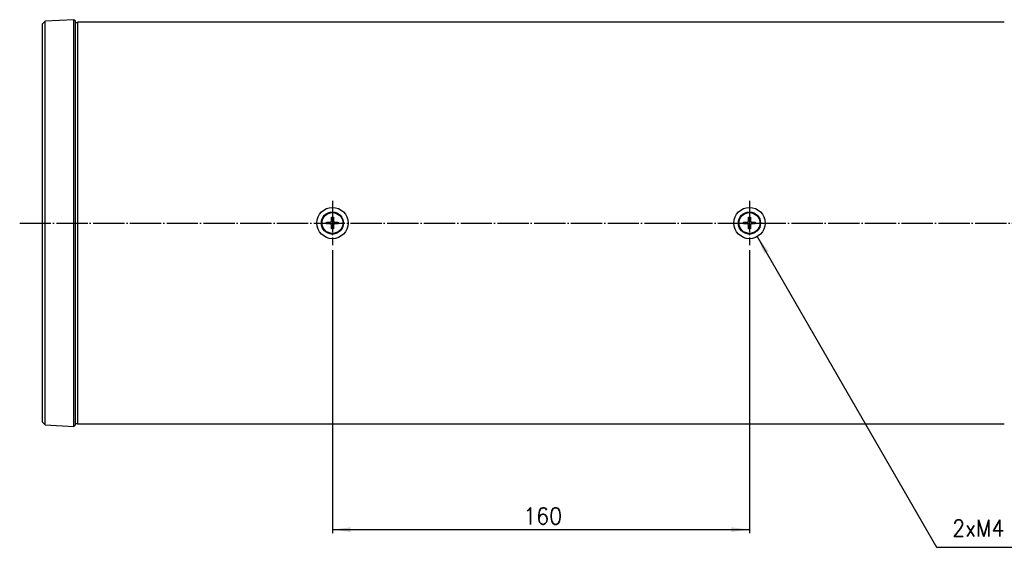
# Model space of a CAD drawing. Header units: inches. Extents: x -119 to 916, y -375 to 403.
# Tile 7 of 21: x 191 to 569, y 201 to 403. Entities that reach past the tile are written whole.
import ezdxf

# ---------------------------------------------------------------- set-up
doc = ezdxf.new("R2010")
doc.units = ezdxf.units.IN
doc.linetypes.add('DOT_CENTER', pattern=[14, 12, -1, 0, -1])
doc.layers.add('1', color=7, linetype='Continuous')
doc.styles.add('CONVERTER_11', font='txt.shx', dxfattribs={"width": 0.9})
doc.dimstyles.new('ME10_DIM_28', dxfattribs={"dimtxt": 6.4, "dimasz": 7, "dimexe": 1.4, "dimexo": 2, "dimgap": 2, "dimtad": 1, "dimdec": 3, "dimdsep": 46, "dimtxsty": 'CONVERTER_11', "dimsah": 1, "dimcen": 0.09, "dimclrd": 2, "dimclre": 2, "dimclrt": 4, "dimadec": 0, "dimazin": 0, "dimtfac": 1, "dimtdec": 4, "dimtix": 1, "dimtmove": 0, "dimatfit": 3, "dimfxl": 1, "dimtolj": 1, "dimtzin": 0, "dimarcsym": 0})
doc.dimstyles.get("Standard").update_dxf_attribs({"dimtxt": 0.18, "dimasz": 0.18, "dimexe": 0.18, "dimexo": 0.0625, "dimgap": 0.09, "dimtad": 0, "dimtih": 1, "dimtoh": 1, "dimdec": 4, "dimzin": 0, "dimdsep": 46, "dimtxsty": 'Standard', "dimcen": 0.09, "dimadec": 0, "dimazin": 0, "dimtfac": 1, "dimtdec": 4, "dimtofl": 0, "dimtmove": 0, "dimatfit": 3, "dimfxl": 1, "dimtolj": 1, "dimtzin": 0, "dimarcsym": 0})

# ---------------------------------------------------------------- blocks, each defined once
blk = doc.blocks.new('*D19')
at = {"layer": '1', "color": 2, "linetype": 'Continuous'}
for p, q in [((311.22, 314.89), (311.22, 206.32)), ((471.22, 314.89), (471.22, 206.32)), ((311.22, 207.72), (471.22, 207.72))]:
    blk.add_line(p, q, dxfattribs=at)
at = {"layer": '1', "color": 2}
for points in [[(318.22, 208.64), (318.22, 206.8), (311.22, 207.72)], [(464.22, 206.8), (464.22, 208.64), (471.22, 207.72)]]:
    blk.add_solid(points, dxfattribs=at)
at = {"layer": '1', "color": 4, "insert": (384.5, 209.72), "char_height": 6.4, "attachment_point": 7, "rotation": 0.0001, "line_spacing_factor": 0.60024, "style": 'CONVERTER_11'}
blk.add_mtext('160', dxfattribs=at)

msp = doc.modelspace()

# ---------------------------------------------------------------- linework, layer by layer
at = {"color": 7, "linetype": 'Continuous'}
for p, q in [((200.9986, 402.7569), (200, 401.7045)), ((200, 374.2135), (200, 401.7045)), ((211.9904, 403.3329), (200.9986, 402.7569)), ((200.9986, 374.9067), (200.9986, 402.7569)), ((212.6, 402.7234), (211.9904, 403.3329)), ((211.9904, 375.2861), (211.9904, 403.3329)), ((212.6, 374.8846), (212.6, 402.7234)), ((213.4, 402.1734), (212.6, 402.1734)), ((569, 402.3234), (213.4, 402.3234)), ((213.4, 402.3234), (213.4, 374.6211)), ((200, 354.8597), (200, 374.2135)), ((200.9986, 354.8597), (200.9986, 374.9067)), ((211.9904, 354.8597), (211.9904, 375.2861)), ((212.6, 354.8597), (212.6, 374.8846)), ((213.4, 374.6211), (213.4, 354.8597)), ((200, 295.787), (200, 354.8597)), ((200.9986, 295.787), (200.9986, 354.8597)), ((211.9904, 295.787), (211.9904, 354.8597)), ((212.6, 295.787), (212.6, 354.8597)), ((213.4, 354.8597), (213.4, 295.787)), ((308.9698, 324.9864), (308.9698, 325.6864)), ((308.9698, 325.6864), (310.3698, 325.6864)), ((310.3698, 324.9864), (308.9698, 324.9864)), ((310.8698, 327.5864), (311.5698, 327.5864)), ((310.8698, 326.1864), (310.8698, 327.5864)), ((311.5698, 327.5864), (311.5698, 326.1864)), ((312.0698, 325.6864), (313.4698, 325.6864)), ((313.4698, 324.9864), (312.0698, 324.9864)), ((313.4698, 325.6864), (313.4698, 324.9864)), ((468.9698, 325.6864), (470.3698, 325.6864)), ((468.9698, 324.9864), (468.9698, 325.6864)), ((470.3698, 324.9864), (468.9698, 324.9864)), ((470.8698, 327.5864), (471.5698, 327.5864)), ((470.8698, 326.1864), (470.8698, 327.5864)), ((471.5698, 327.5864), (471.5698, 326.1864)), ((472.0698, 325.6864), (473.4698, 325.6864)), ((473.4698, 324.9864), (472.0698, 324.9864)), ((473.4698, 325.6864), (473.4698, 324.9864)), ((310.8698, 323.0864), (310.8698, 324.4864)), ((311.5698, 323.0864), (310.8698, 323.0864)), ((311.5698, 324.4864), (311.5698, 323.0864)), ((470.8698, 323.0864), (470.8698, 324.4864)), ((471.5698, 323.0864), (470.8698, 323.0864)), ((471.5698, 324.4864), (471.5698, 323.0864)), ((200, 276.4332), (200, 295.787)), ((200.9986, 275.7401), (200.9986, 295.787)), ((211.9904, 275.3606), (211.9904, 295.787)), ((212.6, 275.7621), (212.6, 295.787)), ((213.4, 295.787), (213.4, 276.0256)), ((200, 248.9422), (200, 276.4332)), ((213.4, 276.0256), (213.4, 248.3495)), ((200.9986, 247.8899), (200.9986, 275.7401)), ((211.9904, 247.3138), (211.9904, 275.3606)), ((212.6, 247.9234), (212.6, 275.7621)), ((200, 248.9422), (200.9986, 247.8899)), ((200.9986, 247.8899), (211.9904, 247.3138)), ((211.9904, 247.3138), (212.6, 247.9234)), ((212.6, 248.4734), (213.4, 248.4734)), ((213.4, 248.3494), (213.4, 248.3495)), ((213.4, 248.3494), (569, 248.3494))]:
    msp.add_line(p, q, dxfattribs=at)
for centre, radius in [((311.2198, 325.3364), 6), ((311.2198, 325.3364), 4.25), ((311.2198, 325.3364), 4), ((471.2198, 325.3364), 6), ((471.2198, 325.3364), 4.25), ((471.2198, 325.3364), 4)]:
    msp.add_circle(centre, radius, dxfattribs=at)
for centre, start, end in [((310.3698, 326.1864), 270, 0), ((310.3698, 324.4864), 0, 90), ((312.0698, 326.1864), 180, 270), ((312.0698, 324.4864), 90, 180), ((470.3698, 326.1864), 270, 0), ((470.3698, 324.4864), 0, 90), ((472.0698, 326.1864), 180, 270), ((472.0698, 324.4864), 90, 180)]:
    msp.add_arc(centre, 0.5, start, end, dxfattribs=at)
at = {"layer": '1', "color": 2, "linetype": 'DOT_CENTER'}
for p, q in [((311.2198, 333.8881), (311.2198, 316.8881)), ((471.2198, 333.8881), (471.2198, 316.8881)), ((191.215, 325.3364), (628.215, 325.3364))]:
    msp.add_line(p, q, dxfattribs=at)
at = {"layer": '1', "color": 2}
msp.add_solid([(478.5179, 314.5388), (476.9217, 313.6173), (474.2198, 320.1402)], dxfattribs=at)

# ---------------------------------------------------------------- texts
at = {"layer": '1', "color": 4, "insert": (549.036, 202.947), "char_height": 6.4, "attachment_point": 7, "line_spacing_factor": 1.320528, "style": 'CONVERTER_11'}
msp.add_mtext('2xM4（SCREW HOLES FOR CARRIER HANDLE)', dxfattribs=at)

# ---------------------------------------------------------------- dimensions: what is measured, and where the dimension line sits
at = {"layer": '1'}
dim = msp.add_linear_dim(base=(311.2198, 207.7202), p1=(471.2198, 316.8881), p2=(311.2198, 316.8881), dimstyle='ME10_DIM_28', dxfattribs=at)
dim.commit()
dim.dimension.update_dxf_attribs({"geometry": '*D19', "text_midpoint": (391.2198, 212.9202), "text_rotation": 0.000139})

# ---------------------------------------------------------------- leaders
at = {"layer": '1', "color": 2, "linetype": 'Continuous', "has_arrowhead": 0}
msp.add_leader([(474.2198, 320.1402), (543.036, 200.947), (765.5583, 200.947)], dimstyle='Standard', dxfattribs=at)

doc.saveas('drawing.dxf')
